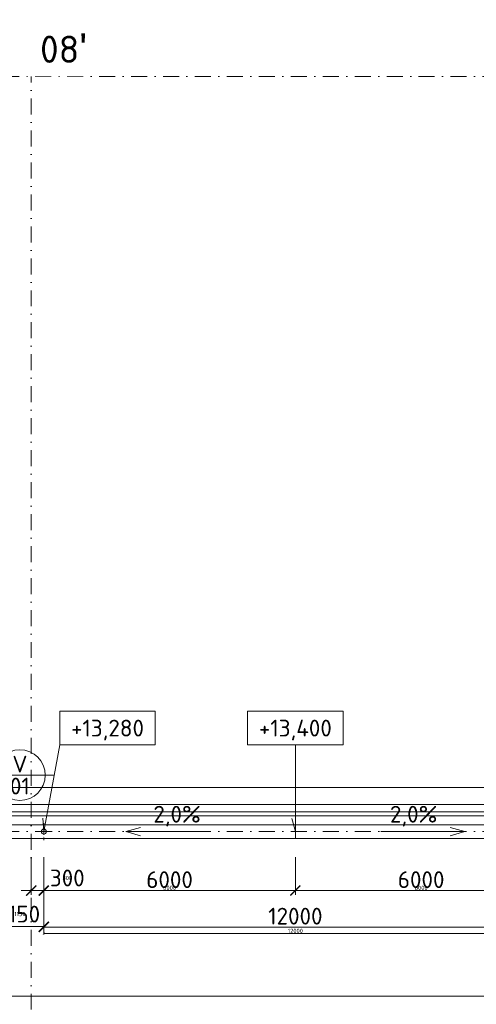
# Model space of a CAD drawing. Header units: millimetres. Extents: x -1695604 to 5289369, y -1488057 to 2187451.
# Tile 171 of 256: x 78275 to 89166, y 227184 to 250655. Entities that reach past the tile are written whole.
import ezdxf
from ezdxf.enums import TextEntityAlignment as Align

# ---------------------------------------------------------------- set-up
doc = ezdxf.new("R2010")
doc.units = ezdxf.units.MM
doc.linetypes.add('CENTERX2', pattern=[101.6, 63.5, -12.7, 12.7, -12.7])
doc.linetypes.add('DASHDOT', pattern=[25.4, 12.7, -6.35, 0, -6.35])
doc.layers.get('Defpoints').update_dxf_attribs({"color": 8})
for name, color, linetype, lineweight in [('A99_N_kce-pohl', 1, 'Continuous', 9), ('A99_N_koty-200', 5, 'Continuous', 5), ('A99_N_koty-200 @ 200', 5, 'Continuous', 5), ('A99_N_koty-200 @ 50 (2)', 5, 'Continuous', 5), ('A99_N_koty-vysk', 160, 'Continuous', 5), ('A99_N_txt-popis-200', 240, 'Continuous', 5), ('A99_N_znaceni 200', 5, 'Continuous', 5), ('A99_S_kce-pohl', 7, 'Continuous', 5), ('A99_S_osy', 1, 'CENTERX2', 5)]:
    doc.layers.add(name, color=color, linetype=linetype, lineweight=lineweight)
doc.styles.add('A99_kota', font='isocpeur.ttf', dxfattribs={"height": 2})
doc.styles.add('A99_popis', font='isocpeur.ttf')
doc.styles.add('ad_popis 100', font='isocpeur.ttf', dxfattribs={"height": 200})
doc.dimstyles.new('A99_kota_200 new', dxfattribs={"dimscale": 200, "dimtxt": 2, "dimasz": 1.2, "dimexe": 0.5, "dimexo": 1.5, "dimgap": 0.3, "dimtad": 1, "dimdec": 0, "dimzin": 3, "dimdsep": 46, "dimtxsty": 'A99_kota', "dimblk": 'ARCHTICK', "dimcen": 2.5, "dimazin": 2, "dimtfac": 0.75, "dimtdec": 0, "dimtmove": 2, "dimatfit": 0, "dimfxl": 0, "dimtolj": 1, "dimtzin": 0, "dimlwd": 5, "dimlwe": 5, "dimarcsym": 0})

# ---------------------------------------------------------------- blocks, each defined once
blk = doc.blocks.new('_ArchTick')
at = {"color": 0, "linetype": 'ByBlock', "const_width": 0.15}
blk.add_lwpolyline([(-0.5, -0.5), (0.5, 0.5)], dxfattribs=at)
blk = doc.blocks.new('*D4385')
at = {"layer": 'A99_N_koty-200', "color": 0, "linetype": 'Continuous', "lineweight": 5, "transparency": 16777216}
for p, q in [((11930, 226580), (11930, 227480)), ((132620, 226580), (132620, 227480)), ((11930, 227380), (132620, 227380))]:
    blk.add_line(p, q, dxfattribs=at)
at = {"layer": 'Defpoints', "color": 0, "linetype": 'Continuous', "lineweight": 18, "transparency": 16777216}
for p in [(132620, 227380), (11930, 225255), (132620, 225255)]:
    blk.add_point(p, dxfattribs=at)
at = {"layer": 'A99_N_koty-200', "color": 0, "linetype": 'Continuous', "lineweight": 5, "transparency": 16777216, "xscale": 240, "yscale": 240, "zscale": 240, "rotation": 180}
blk.add_blockref('_ArchTick', (11930, 227380), dxfattribs=at)
at = {"layer": 'A99_N_koty-200', "color": 0, "linetype": 'Continuous', "lineweight": 5, "transparency": 16777216, "xscale": 240, "yscale": 240, "zscale": 240}
blk.add_blockref('_ArchTick', (132620, 227380), dxfattribs=at)
at = {"layer": 'A99_N_koty-200', "color": 0, "linetype": 'Continuous', "transparency": 16777216, "insert": (77020, 227680), "char_height": 400, "attachment_point": 5, "style": 'A99_kota'}
blk.add_mtext('\\A1;120690', dxfattribs=at)
blk = doc.blocks.new('*D4386')
at = {"layer": 'A99_N_koty-200', "color": 0, "linetype": 'Continuous', "lineweight": 5, "transparency": 16777216}
for p, q in [((11930, 227180), (11930, 227405)), ((11930, 227380), (132620, 227380)), ((132620, 227180), (132620, 227405))]:
    blk.add_line(p, q, dxfattribs=at)
at = {"layer": 'Defpoints', "color": 0, "linetype": 'Continuous', "lineweight": 18, "transparency": 16777216}
for p in [(132620, 227380), (11930, 225255), (132620, 225255)]:
    blk.add_point(p, dxfattribs=at)
at = {"layer": 'A99_N_koty-200', "color": 0, "linetype": 'Continuous', "lineweight": 5, "transparency": 16777216, "xscale": 60, "yscale": 60, "zscale": 60, "rotation": 180}
blk.add_blockref('_ArchTick', (11930, 227380), dxfattribs=at)
at = {"layer": 'A99_N_koty-200', "color": 0, "linetype": 'Continuous', "lineweight": 5, "transparency": 16777216, "xscale": 60, "yscale": 60, "zscale": 60}
blk.add_blockref('_ArchTick', (132620, 227380), dxfattribs=at)
at = {"layer": 'A99_N_koty-200', "color": 0, "linetype": 'Continuous', "transparency": 16777216, "insert": (72275, 227445), "char_height": 100, "attachment_point": 5, "style": 'A99_kota'}
blk.add_mtext('\\A1;120690', dxfattribs=at)
blk = doc.blocks.new('*D4896')
at = {"layer": 'A99_N_koty-200', "color": 0, "linetype": 'Continuous', "lineweight": 5, "transparency": 16777216}
for p, q in [((78550, 230695), (78550, 229795)), ((78850, 230695), (78850, 229795)), ((78550, 229895), (78310, 229895)), ((78550, 229895), (78850, 229895)), ((78850, 229895), (79090, 229895))]:
    blk.add_line(p, q, dxfattribs=at)
at = {"layer": 'Defpoints', "color": 0, "linetype": 'Continuous', "lineweight": 18, "transparency": 16777216}
for p in [(78850, 231300), (78550, 231180), (78850, 229895)]:
    blk.add_point(p, dxfattribs=at)
at = {"layer": 'A99_N_koty-200', "color": 0, "linetype": 'Continuous', "lineweight": 5, "transparency": 16777216, "xscale": 240, "yscale": 240, "zscale": 240}
blk.add_blockref('_ArchTick', (78550, 229895), dxfattribs=at)
at = {"layer": 'A99_N_koty-200', "color": 0, "linetype": 'Continuous', "lineweight": 5, "transparency": 16777216, "xscale": 240, "yscale": 240, "zscale": 240, "rotation": 180}
blk.add_blockref('_ArchTick', (78850, 229895), dxfattribs=at)
at = {"layer": 'A99_N_koty-200', "color": 0, "linetype": 'Continuous', "transparency": 16777216, "insert": (79410, 230195), "char_height": 400, "attachment_point": 5, "style": 'A99_kota'}
blk.add_mtext('\\A1;300', dxfattribs=at)
blk = doc.blocks.new('*D4897')
at = {"layer": 'A99_N_koty-200', "color": 0, "linetype": 'Continuous', "lineweight": 5, "transparency": 16777216}
for p, q in [((78550, 230095), (78550, 229870)), ((78850, 230095), (78850, 229870)), ((78550, 229895), (78490, 229895)), ((78550, 229895), (78850, 229895)), ((78850, 229895), (78910, 229895))]:
    blk.add_line(p, q, dxfattribs=at)
at = {"layer": 'Defpoints', "color": 0, "linetype": 'Continuous', "lineweight": 18, "transparency": 16777216}
for p in [(78850, 231300), (78550, 231180), (78850, 229895)]:
    blk.add_point(p, dxfattribs=at)
at = {"layer": 'A99_N_koty-200', "color": 0, "linetype": 'Continuous', "lineweight": 5, "transparency": 16777216, "xscale": 60, "yscale": 60, "zscale": 60}
blk.add_blockref('_ArchTick', (78550, 229895), dxfattribs=at)
at = {"layer": 'A99_N_koty-200', "color": 0, "linetype": 'Continuous', "lineweight": 5, "transparency": 16777216, "xscale": 60, "yscale": 60, "zscale": 60, "rotation": 180}
blk.add_blockref('_ArchTick', (78850, 229895), dxfattribs=at)
at = {"layer": 'A99_N_koty-200', "color": 0, "linetype": 'Continuous', "transparency": 16777216, "insert": (79410, 230195), "char_height": 100, "attachment_point": 5, "style": 'A99_kota'}
blk.add_mtext('\\A1;300', dxfattribs=at)
blk = doc.blocks.new('*D4899')
at = {"layer": 'A99_N_koty-200', "color": 0, "linetype": 'Continuous', "lineweight": 5, "transparency": 16777216}
for p, q in [((78850, 229825), (78850, 228925)), ((90850, 229825), (90850, 228925)), ((78850, 229025), (90850, 229025))]:
    blk.add_line(p, q, dxfattribs=at)
at = {"layer": 'Defpoints', "color": 0, "linetype": 'Continuous', "lineweight": 18, "transparency": 16777216}
for p in [(78850, 231300), (90850, 231300), (90850, 229025)]:
    blk.add_point(p, dxfattribs=at)
at = {"layer": 'A99_N_koty-200', "color": 0, "linetype": 'Continuous', "lineweight": 5, "transparency": 16777216, "xscale": 240, "yscale": 240, "zscale": 240, "rotation": 180}
blk.add_blockref('_ArchTick', (78850, 229025), dxfattribs=at)
at = {"layer": 'A99_N_koty-200', "color": 0, "linetype": 'Continuous', "lineweight": 5, "transparency": 16777216, "xscale": 240, "yscale": 240, "zscale": 240}
blk.add_blockref('_ArchTick', (90850, 229025), dxfattribs=at)
at = {"layer": 'A99_N_koty-200', "color": 0, "linetype": 'Continuous', "transparency": 16777216, "insert": (84850, 229285), "char_height": 400, "attachment_point": 5, "style": 'A99_kota'}
blk.add_mtext('\\A1;12000', dxfattribs=at)
blk = doc.blocks.new('*D4900')
at = {"layer": 'A99_N_koty-200', "color": 0, "linetype": 'Continuous', "lineweight": 5, "transparency": 16777216}
for p, q in [((78850, 229070), (78850, 228845)), ((78850, 228870), (90850, 228870)), ((90850, 229070), (90850, 228845))]:
    blk.add_line(p, q, dxfattribs=at)
at = {"layer": 'Defpoints', "color": 0, "linetype": 'Continuous', "lineweight": 18, "transparency": 16777216}
for p in [(78850, 231300), (90850, 231300), (90850, 228870)]:
    blk.add_point(p, dxfattribs=at)
at = {"layer": 'A99_N_koty-200', "color": 0, "linetype": 'Continuous', "lineweight": 5, "transparency": 16777216, "xscale": 60, "yscale": 60, "zscale": 60, "rotation": 180}
blk.add_blockref('_ArchTick', (78850, 228870), dxfattribs=at)
at = {"layer": 'A99_N_koty-200', "color": 0, "linetype": 'Continuous', "lineweight": 5, "transparency": 16777216, "xscale": 60, "yscale": 60, "zscale": 60}
blk.add_blockref('_ArchTick', (90850, 228870), dxfattribs=at)
at = {"layer": 'A99_N_koty-200', "color": 0, "linetype": 'Continuous', "transparency": 16777216, "insert": (84850, 228935), "char_height": 100, "attachment_point": 5, "style": 'A99_kota'}
blk.add_mtext('\\A1;12000', dxfattribs=at)
blk = doc.blocks.new('*U68')
at = {"color": 0, "linetype": 'ByBlock'}
for q in [(0, -4), (-2.03, -12.76)]:
    blk.add_line((-1.9, -14.35), q, dxfattribs=at)
blk.add_lwpolyline([(0, -4), (11.4, -4), (11.4, 0), (0, 0)], close=True, dxfattribs=at)
at = {"color": 0, "linetype": 'ByBlock', "style": 'A99_kota'}
for tag, p in [('VYSKA', (5.7, -2.24)), ('VYSKA_POPIS1', (5.7, -6.04)), ('VYSKA_POPIS2', (5.9, -9.54)), ('VYSKA_POPIS3', (5.9, -13.04))]:
    blk.add_attdef(tag, text='', height=2, dxfattribs=at).set_placement(p, align=Align.MIDDLE)
blk = doc.blocks.new('*D5361')
at = {"layer": 'A99_N_koty-200', "color": 0, "linetype": 'Continuous', "lineweight": 5, "transparency": 16777216}
for p, q in [((77700, 229034.5), (77700, 229134.5)), ((78850, 229034.5), (78850, 229134.5)), ((77700, 229034.5), (78850, 229034.5))]:
    blk.add_line(p, q, dxfattribs=at)
at = {"layer": 'Defpoints', "color": 0, "linetype": 'Continuous', "lineweight": 18, "transparency": 16777216}
for p in [(77700, 229034.5), (78850, 229034.5), (78850, 229034.5)]:
    blk.add_point(p, dxfattribs=at)
at = {"layer": 'A99_N_koty-200', "color": 0, "linetype": 'Continuous', "lineweight": 5, "transparency": 16777216, "xscale": 240, "yscale": 240, "zscale": 240, "rotation": 180}
blk.add_blockref('_ArchTick', (77700, 229034.5), dxfattribs=at)
at = {"layer": 'A99_N_koty-200', "color": 0, "linetype": 'Continuous', "lineweight": 5, "transparency": 16777216, "xscale": 240, "yscale": 240, "zscale": 240}
blk.add_blockref('_ArchTick', (78850, 229034.5), dxfattribs=at)
at = {"layer": 'A99_N_koty-200', "color": 0, "linetype": 'Continuous', "transparency": 16777216, "insert": (78280, 229334.5), "char_height": 400, "attachment_point": 5, "style": 'A99_kota'}
blk.add_mtext('\\A1;1150', dxfattribs=at)
blk = doc.blocks.new('*D5362')
at = {"layer": 'A99_N_koty-200', "color": 0, "linetype": 'Continuous', "lineweight": 5, "transparency": 16777216}
for p, q in [((77700, 229034.5), (77700, 229059.5)), ((77700, 229034.5), (78850, 229034.5)), ((78850, 229034.5), (78850, 229059.5))]:
    blk.add_line(p, q, dxfattribs=at)
at = {"layer": 'Defpoints', "color": 0, "linetype": 'Continuous', "lineweight": 18, "transparency": 16777216}
for p in [(77700, 229034.5), (78850, 229034.5), (78850, 229034.5)]:
    blk.add_point(p, dxfattribs=at)
at = {"layer": 'A99_N_koty-200', "color": 0, "linetype": 'Continuous', "lineweight": 5, "transparency": 16777216, "xscale": 60, "yscale": 60, "zscale": 60, "rotation": 180}
blk.add_blockref('_ArchTick', (77700, 229034.5), dxfattribs=at)
at = {"layer": 'A99_N_koty-200', "color": 0, "linetype": 'Continuous', "lineweight": 5, "transparency": 16777216, "xscale": 60, "yscale": 60, "zscale": 60}
blk.add_blockref('_ArchTick', (78850, 229034.5), dxfattribs=at)
at = {"layer": 'A99_N_koty-200', "color": 0, "linetype": 'Continuous', "transparency": 16777216, "insert": (78280, 229334.5), "char_height": 100, "attachment_point": 5, "style": 'A99_kota'}
blk.add_mtext('\\A1;1150', dxfattribs=at)
blk = doc.blocks.new('*U66')
at = {"color": 0, "linetype": 'ByBlock'}
for p, q in [((5.7, -4), (5.7, -14.35)), ((5.7, -14.35), (5.29, -12.8))]:
    blk.add_line(p, q, dxfattribs=at)
blk.add_lwpolyline([(0, -4), (11.4, -4), (11.4, 0), (0, 0)], close=True, dxfattribs=at)
at = {"color": 0, "linetype": 'ByBlock', "style": 'A99_kota'}
for tag, p in [('VYSKA', (5.7, -2.24)), ('VYSKA_POPIS1', (5.7, -6.04)), ('VYSKA_POPIS2', (5.9, -9.54)), ('VYSKA_POPIS3', (5.9, -13.04))]:
    blk.add_attdef(tag, text='', height=2, dxfattribs=at).set_placement(p, align=Align.MIDDLE)
blk = doc.blocks.new('*D5367')
at = {"layer": 'A99_N_koty-200', "color": 0, "linetype": 'Continuous', "lineweight": 5, "transparency": 16777216}
for p, q in [((78850, 230695), (78850, 229795)), ((84850, 230695), (84850, 229795)), ((78850, 229895), (84850, 229895))]:
    blk.add_line(p, q, dxfattribs=at)
at = {"layer": 'Defpoints', "color": 0, "linetype": 'Continuous', "lineweight": 18, "transparency": 16777216}
for p in [(78850, 231300), (84850, 231180), (84850, 229895)]:
    blk.add_point(p, dxfattribs=at)
at = {"layer": 'A99_N_koty-200', "color": 0, "linetype": 'Continuous', "lineweight": 5, "transparency": 16777216, "xscale": 240, "yscale": 240, "zscale": 240, "rotation": 180}
blk.add_blockref('_ArchTick', (78850, 229895), dxfattribs=at)
at = {"layer": 'A99_N_koty-200', "color": 0, "linetype": 'Continuous', "lineweight": 5, "transparency": 16777216, "xscale": 240, "yscale": 240, "zscale": 240}
blk.add_blockref('_ArchTick', (84850, 229895), dxfattribs=at)
at = {"layer": 'A99_N_koty-200', "color": 0, "linetype": 'Continuous', "transparency": 16777216, "insert": (81850, 230155), "char_height": 400, "attachment_point": 5, "style": 'A99_kota'}
blk.add_mtext('\\A1;6000', dxfattribs=at)
blk = doc.blocks.new('*D5368')
at = {"layer": 'A99_N_koty-200', "color": 0, "linetype": 'Continuous', "lineweight": 5, "transparency": 16777216}
for p, q in [((78850, 230095), (78850, 229870)), ((84850, 230095), (84850, 229870)), ((78850, 229895), (84850, 229895))]:
    blk.add_line(p, q, dxfattribs=at)
at = {"layer": 'Defpoints', "color": 0, "linetype": 'Continuous', "lineweight": 18, "transparency": 16777216}
for p in [(78850, 231300), (84850, 231180), (84850, 229895)]:
    blk.add_point(p, dxfattribs=at)
at = {"layer": 'A99_N_koty-200', "color": 0, "linetype": 'Continuous', "lineweight": 5, "transparency": 16777216, "xscale": 60, "yscale": 60, "zscale": 60, "rotation": 180}
blk.add_blockref('_ArchTick', (78850, 229895), dxfattribs=at)
at = {"layer": 'A99_N_koty-200', "color": 0, "linetype": 'Continuous', "lineweight": 5, "transparency": 16777216, "xscale": 60, "yscale": 60, "zscale": 60}
blk.add_blockref('_ArchTick', (84850, 229895), dxfattribs=at)
at = {"layer": 'A99_N_koty-200', "color": 0, "linetype": 'Continuous', "transparency": 16777216, "insert": (81850, 229960), "char_height": 100, "attachment_point": 5, "style": 'A99_kota'}
blk.add_mtext('\\A1;6000', dxfattribs=at)
blk = doc.blocks.new('*D5370')
at = {"layer": 'A99_N_koty-200', "color": 0, "linetype": 'Continuous', "lineweight": 5, "transparency": 16777216}
for p, q in [((84850, 230695), (84850, 229795)), ((90850, 230695), (90850, 229795)), ((90850, 229895), (84850, 229895))]:
    blk.add_line(p, q, dxfattribs=at)
at = {"layer": 'Defpoints', "color": 0, "linetype": 'Continuous', "lineweight": 18, "transparency": 16777216}
for p in [(90850, 231300), (84850, 231180), (84850, 229895)]:
    blk.add_point(p, dxfattribs=at)
at = {"layer": 'A99_N_koty-200', "color": 0, "linetype": 'Continuous', "lineweight": 5, "transparency": 16777216, "xscale": 240, "yscale": 240, "zscale": 240, "rotation": 180}
blk.add_blockref('_ArchTick', (84850, 229895), dxfattribs=at)
at = {"layer": 'A99_N_koty-200', "color": 0, "linetype": 'Continuous', "lineweight": 5, "transparency": 16777216, "xscale": 240, "yscale": 240, "zscale": 240}
blk.add_blockref('_ArchTick', (90850, 229895), dxfattribs=at)
at = {"layer": 'A99_N_koty-200', "color": 0, "linetype": 'Continuous', "transparency": 16777216, "insert": (87850, 230155), "char_height": 400, "attachment_point": 5, "style": 'A99_kota'}
blk.add_mtext('\\A1;6000', dxfattribs=at)
blk = doc.blocks.new('*D5371')
at = {"layer": 'A99_N_koty-200', "color": 0, "linetype": 'Continuous', "lineweight": 5, "transparency": 16777216}
for p, q in [((84850, 230095), (84850, 229870)), ((90850, 230095), (90850, 229870)), ((90850, 229895), (84850, 229895))]:
    blk.add_line(p, q, dxfattribs=at)
at = {"layer": 'Defpoints', "color": 0, "linetype": 'Continuous', "lineweight": 18, "transparency": 16777216}
for p in [(90850, 231300), (84850, 231180), (84850, 229895)]:
    blk.add_point(p, dxfattribs=at)
at = {"layer": 'A99_N_koty-200', "color": 0, "linetype": 'Continuous', "lineweight": 5, "transparency": 16777216, "xscale": 60, "yscale": 60, "zscale": 60, "rotation": 180}
blk.add_blockref('_ArchTick', (84850, 229895), dxfattribs=at)
at = {"layer": 'A99_N_koty-200', "color": 0, "linetype": 'Continuous', "lineweight": 5, "transparency": 16777216, "xscale": 60, "yscale": 60, "zscale": 60}
blk.add_blockref('_ArchTick', (90850, 229895), dxfattribs=at)
at = {"layer": 'A99_N_koty-200', "color": 0, "linetype": 'Continuous', "transparency": 16777216, "insert": (87850, 229960), "char_height": 100, "attachment_point": 5, "style": 'A99_kota'}
blk.add_mtext('\\A1;6000', dxfattribs=at)
blk = doc.blocks.new('*U20')
at = {"color": 0, "linetype": 'ByBlock'}
blk.add_line((-3.02, 0), (3.02, 0), dxfattribs=at)
blk.add_circle((0, 0), 3.02, dxfattribs=at)
at = {"color": 0, "linetype": 'ByBlock', "style": 'A99_popis'}
for tag, p in [('KATEGORIE', (0, 1.31)), ('PRVEK', (0, -1.3))]:
    blk.add_attdef(tag, text='', height=2, dxfattribs=at).set_placement(p, align=Align.MIDDLE_CENTER)
blk = doc.blocks.new('*U5917')
at = {"layer": 'A99_N_koty-200 @ 200', "linetype": 'Continuous'}
dim = blk.add_linear_dim(base=(132620, 227380), p1=(11930, 225255), p2=(132620, 225255), dimstyle='A99_kota_200 new', override={"dimscale": 200, "dimtix": 1, "dimtofl": 1, "dimtmove": 2, "dimatfit": 0}, dxfattribs=at)
dim.commit()
dim.dimension.update_dxf_attribs({"geometry": '*D4385', "text_midpoint": (77020, 227680), "dimtype": 128})
at = {"layer": 'A99_N_koty-200 @ 50 (2)', "linetype": 'Continuous'}
dim = blk.add_linear_dim(base=(132620, 227380), p1=(11930, 225255), p2=(132620, 225255), dimstyle='A99_kota_200 new', override={"dimscale": 50, "dimtix": 1, "dimtofl": 1, "dimtmove": 2, "dimatfit": 0}, dxfattribs=at)
dim.commit()
dim.dimension.update_dxf_attribs({"geometry": '*D4386', "text_midpoint": (72275, 227445)})
blk = doc.blocks.new('*U6053')
at = {"layer": 'A99_N_koty-200 @ 200', "linetype": 'Continuous'}
dim = blk.add_linear_dim(base=(78850, 229895), p1=(78550, 231180), p2=(78850, 231300), dimstyle='A99_kota_200 new', override={"dimscale": 200, "dimtix": 1, "dimtofl": 1, "dimtmove": 2, "dimatfit": 0}, dxfattribs=at)
dim.commit()
dim.dimension.update_dxf_attribs({"geometry": '*D4896', "text_midpoint": (79410, 230195), "dimtype": 128})
at = {"layer": 'A99_N_koty-200 @ 50 (2)', "linetype": 'Continuous'}
dim = blk.add_linear_dim(base=(78850, 229895), p1=(78550, 231180), p2=(78850, 231300), dimstyle='A99_kota_200 new', override={"dimscale": 50, "dimtix": 1, "dimtofl": 1, "dimtmove": 2, "dimatfit": 0}, dxfattribs=at)
dim.commit()
dim.dimension.update_dxf_attribs({"geometry": '*D4897', "text_midpoint": (79410, 230195), "dimtype": 128})
blk = doc.blocks.new('*U6054')
at = {"layer": 'A99_N_koty-200 @ 200', "linetype": 'Continuous'}
dim = blk.add_linear_dim(base=(90850, 229025), p1=(78850, 231300), p2=(90850, 231300), dimstyle='A99_kota_200 new', override={"dimscale": 200, "dimtix": 1, "dimtofl": 1, "dimtmove": 2, "dimatfit": 0}, dxfattribs=at)
dim.commit()
dim.dimension.update_dxf_attribs({"geometry": '*D4899', "text_midpoint": (84850, 229285)})
at = {"layer": 'A99_N_koty-200 @ 50 (2)', "linetype": 'Continuous'}
dim = blk.add_linear_dim(base=(90850, 228870), p1=(78850, 231300), p2=(90850, 231300), dimstyle='A99_kota_200 new', override={"dimscale": 50, "dimtix": 1, "dimtofl": 1, "dimtmove": 2, "dimatfit": 0}, dxfattribs=at)
dim.commit()
dim.dimension.update_dxf_attribs({"geometry": '*D4900', "text_midpoint": (84850, 228935)})
blk = doc.blocks.new('*U6208')
at = {"layer": 'A99_N_koty-200 @ 200', "linetype": 'Continuous'}
dim = blk.add_linear_dim(base=(78850, 229034.5), p1=(77700, 229034.5), p2=(78850, 229034.5), dimstyle='A99_kota_200 new', override={"dimscale": 200, "dimtix": 1, "dimtofl": 1, "dimtmove": 2, "dimatfit": 0}, dxfattribs=at)
dim.commit()
dim.dimension.update_dxf_attribs({"geometry": '*D5361', "text_midpoint": (78280, 229334.5), "dimtype": 128})
at = {"layer": 'A99_N_koty-200 @ 50 (2)', "linetype": 'Continuous'}
dim = blk.add_linear_dim(base=(78850, 229034.5), p1=(77700, 229034.5), p2=(78850, 229034.5), dimstyle='A99_kota_200 new', override={"dimscale": 50, "dimtix": 1, "dimtofl": 1, "dimtmove": 2, "dimatfit": 0}, dxfattribs=at)
dim.commit()
dim.dimension.update_dxf_attribs({"geometry": '*D5362', "text_midpoint": (78280, 229334.5), "dimtype": 128})
blk = doc.blocks.new('*U6210')
at = {"layer": 'A99_N_koty-200 @ 200', "linetype": 'Continuous'}
dim = blk.add_linear_dim(base=(84850, 229895), p1=(78850, 231300), p2=(84850, 231180), angle=0, dimstyle='A99_kota_200 new', override={"dimscale": 200, "dimtix": 1, "dimtofl": 1, "dimtmove": 2, "dimatfit": 0}, dxfattribs=at)
dim.commit()
dim.dimension.update_dxf_attribs({"geometry": '*D5367', "text_midpoint": (81850, 230155)})
at = {"layer": 'A99_N_koty-200 @ 50 (2)', "linetype": 'Continuous'}
dim = blk.add_linear_dim(base=(84850, 229895), p1=(78850, 231300), p2=(84850, 231180), angle=0, dimstyle='A99_kota_200 new', override={"dimscale": 50, "dimtix": 1, "dimtofl": 1, "dimtmove": 2, "dimatfit": 0}, dxfattribs=at)
dim.commit()
dim.dimension.update_dxf_attribs({"geometry": '*D5368', "text_midpoint": (81850, 229960)})
blk = doc.blocks.new('*U6211')
at = {"layer": 'A99_N_koty-200 @ 200', "linetype": 'Continuous'}
dim = blk.add_linear_dim(base=(84850, 229895), p1=(90850, 231300), p2=(84850, 231180), angle=180, dimstyle='A99_kota_200 new', override={"dimscale": 200, "dimtix": 1, "dimtofl": 1, "dimtmove": 2, "dimatfit": 0}, dxfattribs=at)
dim.commit()
dim.dimension.update_dxf_attribs({"geometry": '*D5370', "text_midpoint": (87850, 230155)})
at = {"layer": 'A99_N_koty-200 @ 50 (2)', "linetype": 'Continuous'}
dim = blk.add_linear_dim(base=(84850, 229895), p1=(90850, 231300), p2=(84850, 231180), angle=180, dimstyle='A99_kota_200 new', override={"dimscale": 50, "dimtix": 1, "dimtofl": 1, "dimtmove": 2, "dimatfit": 0}, dxfattribs=at)
dim.commit()
dim.dimension.update_dxf_attribs({"geometry": '*D5371', "text_midpoint": (87850, 229960)})

msp = doc.modelspace()

# ---------------------------------------------------------------- linework, layer by layer
at = {"layer": 'A99_N_kce-pohl', "linetype": 'Continuous', "ltscale": 25}
msp.add_lwpolyline([(138440, 231135), (138440, 231465), (6000, 231465), (6000, 231135)], close=True, dxfattribs=at)
at = {"layer": 'A99_N_kce-pohl', "linetype": 'DASHDOT', "lineweight": 5, "ltscale": 5}
for points in [[(78850, 231100), (78850, 231500)], [(78650, 231300), (79050, 231300)]]:
    msp.add_lwpolyline(points, dxfattribs=at)
at = {"layer": 'A99_N_kce-pohl', "linetype": 'Continuous', "lineweight": 5}
msp.add_lwpolyline([(84850, 231135), (84850, 231465)], dxfattribs=at)
at = {"layer": 'A99_N_kce-pohl', "linetype": 'Continuous'}
msp.add_circle((78850, 231300), 60, dxfattribs=at)
at = {"layer": 'A99_N_koty-vysk'}
for points in [[(80810, 231300), (81160, 231400)], [(80810, 231300), (82810, 231300)], [(80810, 231300), (81160, 231200)], [(88890, 231300), (86890, 231300)], [(88890, 231300), (88540, 231400)], [(88890, 231300), (88540, 231200)]]:
    msp.add_lwpolyline(points, dxfattribs=at)
at = {"layer": 'A99_N_znaceni 200'}
msp.add_lwpolyline([(79097.2, 232646.5), (78876.5, 232646.5)], dxfattribs=at)
at = {"layer": 'A99_S_kce-pohl', "linetype": 'Continuous', "ltscale": 25}
for p, q in [((6000, 232355.1), (138440, 232355.1)), ((6000, 231945.1), (138440, 231945.1))]:
    msp.add_line(p, q, dxfattribs=at)
msp.add_lwpolyline([(5860, 231775), (138440, 231775), (138440, 231675), (5860, 231675)], close=True, dxfattribs=at)
at = {"layer": 'A99_S_osy', "linetype": 'DASHDOT', "lineweight": 5, "ltscale": 30}
for points in [[(78550, 250300), (78550, 146890)], [(152950, 249300), (4375, 249300)], [(152950, 231300), (4375, 231300)]]:
    msp.add_lwpolyline(points, dxfattribs=at)

# ---------------------------------------------------------------- block references
at = {"layer": 'A99_N_koty-200', "color": 3, "linetype": 'Continuous', "lineweight": 18}
for name in ['*U6053', '*U6054', '*U6210', '*U6211', '*U6208', '*U5917']:
    msp.add_blockref(name, (0, 0), dxfattribs=at)
at = {"layer": 'A99_N_koty-vysk', "xscale": 200, "yscale": 200, "zscale": 200}
for name, p, values in [('*U68', (79230, 234170), {'VYSKA': '+13,280'}), ('*U66', (83710, 234170), {'VYSKA': '+13,400'})]:
    msp.add_blockref(name, p, dxfattribs=at).add_auto_attribs(values)
at = {"layer": 'A99_N_znaceni 200', "xscale": 200, "yscale": 200, "zscale": 200}
msp.add_blockref('*U20', (78280, 232646.5), dxfattribs=at).add_auto_attribs({'KATEGORIE': 'V', 'PRVEK': '01'})

# ---------------------------------------------------------------- texts
at = {"layer": 'A99_N_koty-vysk', "char_height": 400, "style": 'ad_popis 100'}
for insert, attachment_point in [((81463, 231915), 1), ((88237, 231915), 3)]:
    msp.add_mtext_dynamic_manual_height_columns('2,0%', width=673.852, gutter_width=2000, heights=[0], dxfattribs=dict(at, insert=insert, attachment_point=attachment_point))

# ---------------------------------------------------------------- next in the draw order: texts
at = {"layer": 'A99_N_txt-popis-200', "color": 1, "lineweight": 0, "insert": (78760, 250330), "char_height": 650, "attachment_point": 1, "style": 'ad_popis 100', "bg_fill": 2}
msp.add_mtext_dynamic_manual_height_columns("08{\\fArial|b0|i0|c238|p34;\\H1.08333x;'}", width=832.5, gutter_width=1000, heights=[0], dxfattribs=at)

doc.saveas('drawing.dxf')
